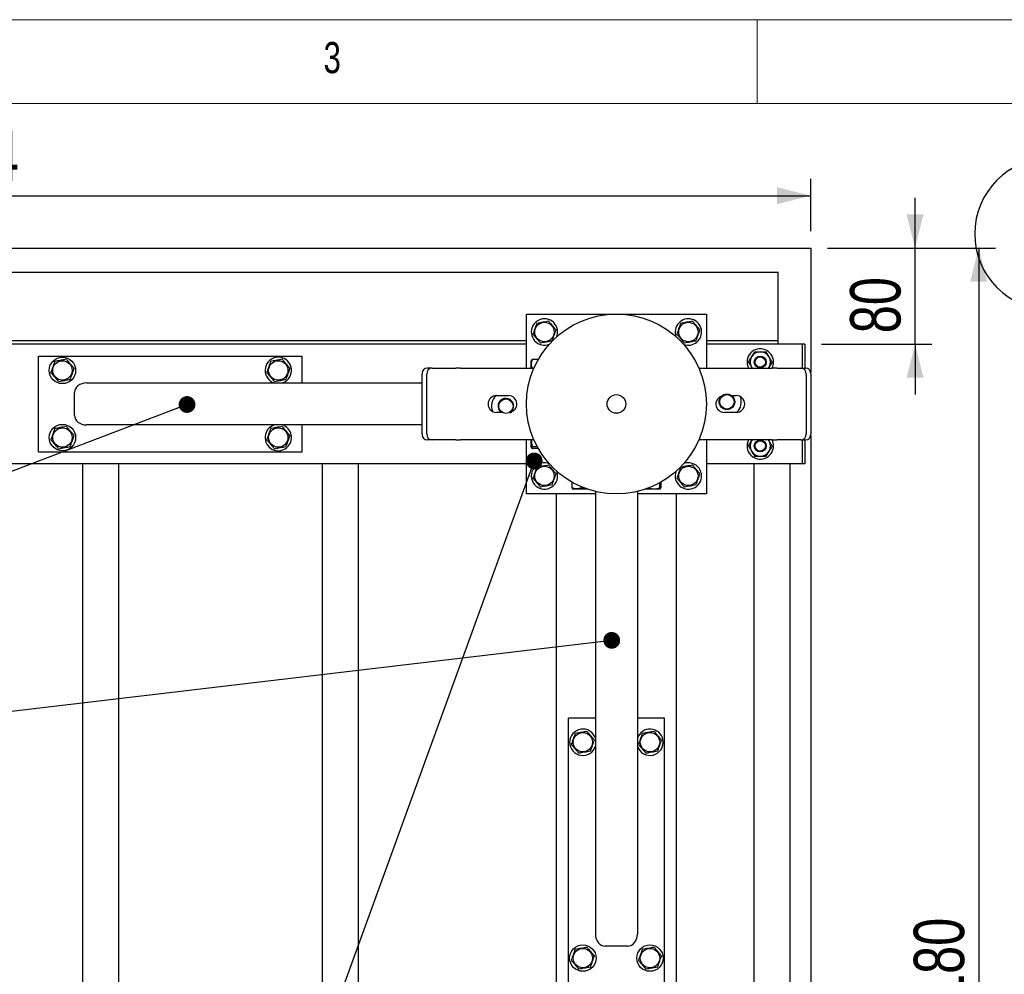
# Model space of a CAD drawing. Header units: millimetres. Extents: x 5 to 415, y 5 to 292.
# Tile 9 of 36: x 116 to 175, y 235 to 292. Entities that reach past the tile are written whole.
import ezdxf

# ---------------------------------------------------------------- set-up
doc = ezdxf.new("R2010")
doc.units = ezdxf.units.MM
doc.layers.add('COTES', color=1, linetype='Continuous')
doc.layers.add('NOTES', color=6, linetype='Continuous')
doc.layers.add('TRAIT-FORT', color=4, linetype='Continuous', lineweight=25)
doc.styles.add('SLDTEXTSTYLE0', font='TXT', dxfattribs={"width": 0.75})
doc.dimstyles.new('SLDDIMSTYLE0', dxfattribs={"dimtxt": 3, "dimasz": 2, "dimexe": 0, "dimexo": 0.0625, "dimgap": 0.75, "dimtad": 1, "dimdec": 0, "dimlfac": 14, "dimrnd": 1e-09, "dimzin": 12, "dimdsep": 46, "dimtxsty": 'SLDTEXTSTYLE0', "dimsah": 1, "dimcen": 0.09, "dimadec": 0, "dimazin": 3, "dimtfac": 1, "dimtdec": 0, "dimtofl": 0, "dimtmove": 0, "dimatfit": 3, "dimfxl": 1, "dimfrac": 2, "dimtolj": 1, "dimtzin": 12, "dimarcsym": 0})
doc.dimstyles.new('SLDDIMSTYLE1', dxfattribs={"dimtxt": 3, "dimasz": 2, "dimexe": 0, "dimexo": 0.0625, "dimgap": 0.75, "dimtad": 1, "dimdec": 0, "dimlfac": 14, "dimrnd": 1e-09, "dimzin": 12, "dimdsep": 46, "dimtxsty": 'SLDTEXTSTYLE0', "dimsah": 1, "dimcen": 0.09, "dimadec": 0, "dimazin": 3, "dimtfac": 1, "dimtdec": 0, "dimtmove": 0, "dimatfit": 0, "dimfxl": 1, "dimfrac": 2, "dimtolj": 1, "dimtzin": 12, "dimarcsym": 0})
doc.dimstyles.new('SLDDIMSTYLE2', dxfattribs={"dimtxt": 0.18, "dimasz": 1, "dimexe": 0, "dimexo": 0.0625, "dimgap": 0, "dimtad": 0, "dimtih": 1, "dimtoh": 1, "dimdec": 0, "dimrnd": 1e-09, "dimzin": 0, "dimdsep": 46, "dimtxsty": 'Standard', "dimblk1": 'DOT', "dimblk2": 'DOT', "dimsah": 1, "dimcen": 0.09, "dimadec": 0, "dimazin": 0, "dimtfac": 1, "dimtdec": 0, "dimtofl": 0, "dimtmove": 0, "dimatfit": 3, "dimldrblk": 'DOT', "dimfxl": 1, "dimfrac": 2, "dimtolj": 1, "dimtzin": 0, "dimarcsym": 0})

# ---------------------------------------------------------------- blocks, each defined once
blk = doc.blocks.new('SW_NOTE_8')
at = {"layer": 'NOTES', "color": 0}
for p, q in [((-36.478, 9.057), (0, 9.057)), ((0, 0), (-36.478, 0))]:
    blk.add_line(p, q, dxfattribs=at)
for centre, start, end in [((-36.478, 4.528), 90, 270), ((0, 4.528), 270, 90)]:
    blk.add_arc(centre, 4.528, start, end, dxfattribs=at)
at = {"layer": 'NOTES', "color": 0, "char_height": 3.5, "attachment_point": 2, "style": 'SLDTEXTSTYLE0'}
for s, insert in [('TOLE ACIER', (-18.36, 9.056)), ('FAU-GCVP01-04', (-18.325, 4.53))]:
    blk.add_mtext(s, dxfattribs=dict(at, insert=insert))
blk = doc.blocks.new('_D_7')
at = {"layer": 'COTES', "color": 1, "transparency": 16777216}
for p, q in [((64.327, 279.4), (64.327, 282.518)), ((163.185, 279.4), (163.185, 282.518)), ((64.327, 281.518), (163.185, 281.518))]:
    blk.add_line(p, q, dxfattribs=at)
for points in [[(64.327, 281.518), (66.327, 281.018), (66.327, 282.018)], [(163.185, 281.518), (161.185, 282.018), (161.185, 281.018)]]:
    blk.add_solid(points, dxfattribs=at)
at = {"layer": 'COTES', "color": 1, "transparency": 16777216, "insert": (109.323, 285.385), "char_height": 3, "attachment_point": 1, "style": 'SLDTEXTSTYLE0'}
blk.add_mtext('1384', dxfattribs=at)
blk = doc.blocks.new('_D_8')
at = {"layer": 'COTES', "color": 1, "transparency": 16777216}
for p, q in [((164.185, 278.4), (174.193, 278.4)), ((173.193, 278.4), (173.193, 194.114)), ((164.185, 194.114), (174.193, 194.114))]:
    blk.add_line(p, q, dxfattribs=at)
for points in [[(173.193, 278.4), (172.693, 276.4), (173.693, 276.4)], [(173.193, 194.114), (173.693, 196.114), (172.693, 196.114)]]:
    blk.add_solid(points, dxfattribs=at)
at = {"layer": 'COTES', "color": 1, "transparency": 16777216, "insert": (169.326, 231.824), "char_height": 3, "attachment_point": 1, "rotation": 90, "style": 'SLDTEXTSTYLE0'}
blk.add_mtext('1180', dxfattribs=at)
blk = doc.blocks.new('_D_9')
at = {"layer": 'COTES', "color": 1, "transparency": 16777216}
for p, q in [((169.402, 278.4), (169.402, 281.4)), ((164.185, 278.4), (170.402, 278.4)), ((169.402, 272.686), (169.402, 278.4)), ((163.827, 272.686), (170.402, 272.686)), ((169.402, 272.686), (169.402, 269.686))]:
    blk.add_line(p, q, dxfattribs=at)
for points in [[(169.402, 278.4), (169.902, 280.4), (168.902, 280.4)], [(169.402, 272.686), (168.902, 270.686), (169.902, 270.686)]]:
    blk.add_solid(points, dxfattribs=at)
at = {"layer": 'COTES', "color": 1, "transparency": 16777216, "insert": (165.535, 273.326), "char_height": 3, "attachment_point": 1, "rotation": 90, "style": 'SLDTEXTSTYLE0'}
blk.add_mtext('80', dxfattribs=at)
blk = doc.blocks.new('_Dot')
at = {"color": 0, "linetype": 'ByBlock', "lineweight": -2}
blk.add_line((-0.5, 0), (-1, 0), dxfattribs=at)
at = {"color": 0, "linetype": 'ByBlock', "const_width": 0.5}
blk.add_lwpolyline([(-0.25, 0, 1), (0.25, 0, 1)], format="xyb", close=True, dxfattribs=at)

msp = doc.modelspace()

# ---------------------------------------------------------------- linework, layer by layer
at = {"color": 7, "linetype": 'Continuous', "lineweight": 18}
for p, q in [((415, 292), (5, 292)), ((160, 287), (160, 292)), ((410, 287), (10, 287))]:
    msp.add_line(p, q, dxfattribs=at)
at = {"layer": 'TRAIT-FORT', "color": 4, "linetype": 'Continuous', "lineweight": 25}
for p, q in [((64.327, 278.4), (163.185, 278.4)), ((163.185, 278.4), (163.185, 270.985)), ((66.256, 276.971), (161.256, 276.971)), ((161.256, 273.114), (161.256, 276.971)), ((146.256, 271.257), (146.256, 274.471)), ((146.256, 274.471), (156.97, 274.471)), ((156.97, 274.471), (156.97, 271.257)), ((81.256, 272.9), (146.256, 272.9)), ((156.97, 272.9), (161.256, 272.9)), ((161.256, 272.9), (161.256, 273.114)), ((161.256, 272.686), (161.256, 272.9)), ((146.256, 272.686), (81.256, 272.686)), ((162.685, 272.686), (156.97, 272.686)), ((162.685, 272.686), (162.685, 272.114)), ((162.827, 272.686), (162.685, 272.686)), ((162.827, 272.686), (162.827, 272.114)), ((117.185, 271.971), (132.899, 271.971)), ((117.185, 266.257), (117.185, 271.971)), ((132.899, 270.364), (132.899, 271.971)), ((146.562, 271.726), (146.542, 271.691)), ((146.542, 271.257), (146.542, 271.691)), ((146.955, 271.76), (146.613, 271.76)), ((162.685, 272.114), (162.685, 271.257)), ((162.827, 272.114), (162.827, 271.257)), ((140.628, 271.257), (140.342, 271.257)), ((140.628, 271.257), (142.042, 271.257)), ((142.327, 271.257), (142.042, 271.257)), ((142.327, 271.257), (146.613, 271.257)), ((146.613, 271.257), (146.701, 271.252)), ((156.525, 271.252), (156.613, 271.257)), ((156.613, 271.257), (160.899, 271.257)), ((159.659, 271.311), (159.694, 271.257)), ((159.659, 271.311), (159.69, 271.257)), ((160.675, 271.257), (160.71, 271.311)), ((160.71, 271.311), (160.679, 271.257)), ((161.185, 271.257), (160.899, 271.257)), ((161.185, 271.257), (162.598, 271.257)), ((162.598, 271.257), (162.884, 271.257)), ((140.033, 267.328), (140.033, 270.9)), ((140.318, 267.328), (140.318, 270.9)), ((162.908, 270.9), (162.908, 267.328)), ((163.193, 270.9), (163.193, 267.328)), ((140.033, 270.364), (120.037, 270.364)), ((119.327, 268.436), (119.327, 269.793)), ((144.47, 269.614), (145.185, 269.614)), ((158.412, 269.614), (158.756, 269.614)), ((144.814, 268.614), (144.47, 268.614)), ((158.756, 268.614), (158.042, 268.614)), ((140.033, 267.864), (120.037, 267.864)), ((132.899, 266.257), (132.899, 267.864)), ((140.628, 266.971), (140.342, 266.971)), ((142.042, 266.971), (140.628, 266.971)), ((142.042, 266.971), (142.327, 266.971)), ((146.613, 266.971), (142.327, 266.971)), ((146.256, 263.757), (146.256, 266.971)), ((146.542, 266.537), (146.542, 266.971)), ((146.701, 266.977), (146.613, 266.971)), ((156.613, 266.971), (156.525, 266.977)), ((160.899, 266.971), (156.613, 266.971)), ((156.97, 266.971), (156.97, 263.757)), ((159.694, 266.971), (159.659, 266.918)), ((159.659, 266.918), (159.69, 266.971)), ((160.71, 266.918), (160.675, 266.971)), ((160.71, 266.918), (160.679, 266.971)), ((160.899, 266.971), (161.185, 266.971)), ((162.598, 266.971), (161.185, 266.971)), ((162.598, 266.971), (162.884, 266.971)), ((162.685, 266.971), (162.685, 266.114)), ((162.827, 266.971), (162.827, 266.114)), ((163.185, 267.243), (163.185, 202.413)), ((146.542, 266.537), (146.562, 266.502)), ((146.907, 266.555), (146.613, 266.555)), ((146.955, 266.468), (146.613, 266.468)), ((117.185, 266.257), (132.899, 266.257)), ((162.685, 266.114), (162.685, 265.543)), ((162.827, 266.114), (162.827, 265.543)), ((146.256, 265.543), (81.256, 265.543)), ((119.827, 204.114), (119.827, 265.543)), ((121.97, 204.114), (121.97, 265.543)), ((134.113, 204.114), (134.113, 265.543)), ((136.256, 204.114), (136.256, 265.543)), ((162.685, 265.543), (156.97, 265.543)), ((159.827, 204.114), (159.827, 265.543)), ((161.97, 204.114), (161.97, 265.543)), ((162.827, 265.543), (162.685, 265.543)), ((148.967, 264.456), (148.967, 264.114)), ((149.001, 264.063), (149.036, 264.043)), ((149.887, 264.043), (149.036, 264.043)), ((149.527, 264.18), (149.527, 264.114)), ((154.19, 264.043), (153.339, 264.043)), ((154.172, 264.408), (154.172, 264.114)), ((154.19, 264.043), (154.225, 264.063)), ((154.259, 264.456), (154.259, 264.114)), ((150.363, 263.757), (146.256, 263.757)), ((148.042, 205.9), (148.042, 263.757)), ((150.363, 263.905), (150.363, 237.538)), ((152.863, 263.905), (152.863, 237.538)), ((156.97, 263.757), (152.863, 263.757)), ((155.185, 205.9), (155.185, 263.757)), ((150.363, 250.4), (148.756, 250.4)), ((148.756, 234.686), (148.756, 250.4)), ((154.47, 250.4), (152.863, 250.4)), ((154.47, 234.686), (154.47, 250.4)), ((152.292, 236.828), (150.935, 236.828))]:
    msp.add_line(p, q, dxfattribs=at)
at = {"layer": 'TRAIT-FORT', "color": 4, "linetype": 'Continuous', "lineweight": 25, "flags": 128}
msp.add_lwpolyline([(148.1, 264.973), (148.061, 265.109), (148.045, 265.149)], dxfattribs=at)
at = {"layer": 'TRAIT-FORT', "color": 4, "linetype": 'Continuous', "lineweight": 25}
for centre, radius in [((151.613, 269.114), 5.357), ((147.327, 273.4), 0.577), ((155.899, 273.4), 0.577), ((118.613, 271.114), 0.786), ((118.613, 271.114), 0.577), ((131.47, 271.114), 0.577), ((160.185, 271.614), 0.357), ((160.185, 271.614), 0.307), ((145.029, 268.985), 0.429), ((151.613, 269.114), 0.556), ((158.198, 269.243), 0.464), ((158.198, 269.243), 0.429), ((118.613, 267.114), 0.786), ((118.613, 267.114), 0.577), ((131.47, 267.114), 0.577), ((160.185, 266.614), 0.357), ((160.185, 266.614), 0.307), ((147.327, 264.828), 0.577), ((155.899, 264.828), 0.577), ((149.613, 248.971), 0.577), ((153.613, 248.971), 0.577), ((149.613, 236.114), 0.786), ((149.613, 236.114), 0.577), ((153.613, 236.114), 0.786), ((153.613, 236.114), 0.577)]:
    msp.add_circle(centre, radius, dxfattribs=at)
for centre, radius, start, end in [((147.327, 273.4), 0.786, 10.63495, 291.68797), ((155.899, 273.4), 0.786, 10.63495, 200.30183), ((147.327, 273.4), 0.786, 338.67631, 10.63495), ((155.899, 273.4), 0.786, 249.69817, 10.63495), ((160.185, 271.614), 0.786, 0, 207.03569), ((160.185, 271.614), 0.607, 90, 150), ((160.185, 271.614), 0.607, 30, 90), ((131.47, 271.114), 0.786, 310.96969, 252.65856), ((160.185, 271.614), 0.607, 150, 210), ((160.185, 271.614), 0.607, 330, 30), ((160.185, 271.614), 0.786, 332.96431, 0), ((140.368, 270.922), 0.336, 94.40195, 183.81126), ((140.654, 270.922), 0.336, 94.40195, 183.81126), ((162.573, 270.922), 0.336, 356.18874, 85.59805), ((162.858, 270.922), 0.336, 356.18874, 85.59805), ((131.47, 271.114), 0.786, 287.34144, 310.96969), ((144.47, 269.114), 0.5, 90, 270), ((145.029, 268.985), 0.857, 132.50831, 201.50623), ((145.029, 268.985), 0.464, 40.32791, 233.07325), ((145.185, 269.114), 0.5, 277.78333, 90), ((145.029, 268.985), 0.464, 302.00213, 40.32791), ((158.042, 269.114), 0.5, 99.84249, 270), ((158.756, 269.114), 0.5, 270, 90), ((158.198, 269.243), 0.857, 313.83944, 20.17566), ((131.47, 267.114), 0.786, 107.34144, 310.96969), ((131.47, 267.114), 0.786, 310.96969, 72.65856), ((140.368, 267.306), 0.336, 176.18874, 265.59805), ((140.654, 267.306), 0.336, 176.18874, 265.59805), ((160.185, 266.614), 0.786, 152.96431, 0), ((160.185, 266.614), 0.607, 150, 210), ((160.185, 266.614), 0.607, 330, 30), ((160.185, 266.614), 0.786, 0, 27.03569), ((162.573, 267.306), 0.336, 274.40195, 3.81126), ((162.858, 267.306), 0.336, 274.40195, 3.81126), ((160.185, 266.614), 0.607, 210, 270), ((160.185, 266.614), 0.607, 270, 330), ((147.327, 264.828), 0.786, 66.42414, 10.63495), ((155.899, 264.828), 0.786, 10.63495, 110.30169), ((155.899, 264.828), 0.786, 159.69831, 10.63495), ((149.613, 248.971), 0.786, 17.34144, 342.65856), ((153.613, 248.971), 0.786, 10.63495, 162.65856), ((153.613, 248.971), 0.786, 197.34144, 10.63495)]:
    msp.add_arc(centre, radius, start, end, dxfattribs=at)
for centre, major_axis, start_param, end_param in [((120.037, 269.793), (-0.709, 0), 4.712389, 6.283185), ((120.037, 268.436), (-0.709, 0), 0, 1.570796), ((150.935, 237.538), (0, -0.709), 4.712389, 6.283185), ((152.292, 237.538), (0, -0.709), 0, 1.570796)]:
    msp.add_ellipse(centre, major_axis=major_axis, ratio=0.805438, start_param=start_param, end_param=end_param, dxfattribs=at)
for points, knots in [([(146.874, 273.935), (146.854, 273.878), (146.812, 273.762), (146.751, 273.59), (146.692, 273.426), (146.656, 273.326), (146.637, 273.275)], [0, 0, 0, 0, 0.264605, 0.534948, 0.765343, 1, 1, 1, 1]), ([(146.874, 273.935), (146.934, 273.946), (147.055, 273.968), (147.235, 274), (147.406, 274.031), (147.511, 274.05), (147.564, 274.06)], [0, 0, 0, 0, 0.264605, 0.534948, 0.765343, 1, 1, 1, 1]), ([(147.564, 274.06), (147.578, 274.043), (147.607, 274.009), (147.65, 273.958), (147.694, 273.907), (147.743, 273.849), (147.796, 273.786), (147.855, 273.717), (147.913, 273.648), (147.968, 273.583), (148.002, 273.543), (148.017, 273.525)], [0, 0, 0, 0, 0.095886, 0.19195, 0.28871, 0.385788, 0.511366, 0.637845, 0.766889, 0.896653, 1, 1, 1, 1]), ([(155.446, 273.935), (155.425, 273.878), (155.384, 273.762), (155.322, 273.59), (155.263, 273.426), (155.227, 273.326), (155.209, 273.275)], [0, 0, 0, 0, 0.264605, 0.534948, 0.765343, 1, 1, 1, 1]), ([(155.446, 273.935), (155.506, 273.946), (155.627, 273.968), (155.806, 274), (155.978, 274.031), (156.083, 274.05), (156.136, 274.06)], [0, 0, 0, 0, 0.264605, 0.534948, 0.765343, 1, 1, 1, 1]), ([(156.136, 274.06), (156.15, 274.043), (156.178, 274.009), (156.221, 273.958), (156.265, 273.907), (156.314, 273.849), (156.368, 273.786), (156.426, 273.717), (156.485, 273.648), (156.539, 273.583), (156.573, 273.543), (156.589, 273.525)], [0, 0, 0, 0, 0.095886, 0.19195, 0.28871, 0.385788, 0.511366, 0.637845, 0.766889, 0.896653, 1, 1, 1, 1]), ([(147.78, 272.865), (147.801, 272.922), (147.842, 273.038), (147.904, 273.209), (147.963, 273.373), (147.999, 273.474), (148.017, 273.525)], [0, 0, 0, 0, 0.264605, 0.534948, 0.765343, 1, 1, 1, 1]), ([(156.352, 272.865), (156.372, 272.922), (156.414, 273.038), (156.475, 273.209), (156.534, 273.373), (156.57, 273.474), (156.589, 273.525)], [0, 0, 0, 0, 0.264605, 0.534948, 0.765343, 1, 1, 1, 1]), ([(146.637, 273.275), (146.652, 273.258), (146.68, 273.225), (146.723, 273.174), (146.767, 273.122), (146.816, 273.064), (146.869, 273.001), (146.928, 272.932), (146.986, 272.863), (147.033, 272.808), (147.068, 272.767), (147.083, 272.749), (147.09, 272.74)], [0, 0, 0, 0, 0.095885, 0.191949, 0.288709, 0.385785, 0.511363, 0.637841, 0.766884, 0.896648, 0.948311, 1, 1, 1, 1]), ([(147.78, 272.865), (147.72, 272.854), (147.599, 272.832), (147.42, 272.8), (147.249, 272.769), (147.144, 272.75), (147.09, 272.74)], [0, 0, 0, 0, 0.264605, 0.534948, 0.765343, 1, 1, 1, 1]), ([(155.209, 273.275), (155.223, 273.258), (155.251, 273.225), (155.295, 273.174), (155.339, 273.122), (155.387, 273.064), (155.441, 273.001), (155.499, 272.932), (155.558, 272.863), (155.604, 272.808), (155.639, 272.767), (155.654, 272.749), (155.662, 272.74)], [0, 0, 0, 0, 0.095885, 0.191949, 0.288709, 0.385785, 0.511363, 0.637841, 0.766884, 0.896648, 0.948311, 1, 1, 1, 1]), ([(156.352, 272.865), (156.292, 272.854), (156.171, 272.832), (155.992, 272.8), (155.82, 272.769), (155.715, 272.75), (155.662, 272.74)], [0, 0, 0, 0, 0.264605, 0.534948, 0.765343, 1, 1, 1, 1]), ([(159.659, 271.918), (159.69, 271.971), (159.751, 272.077), (159.806, 272.173), (159.834, 272.221)], [0, 0, 0, 0, 0.503999, 1, 1, 1, 1]), ([(159.834, 272.221), (159.861, 272.221), (159.927, 272.221), (160.038, 272.221), (160.13, 272.221), (160.179, 272.221), (160.185, 272.221)], [0, 0, 0, 0, 0.245569, 0.595239, 0.955441, 1, 1, 1, 1]), ([(160.185, 272.221), (160.261, 272.221), (160.384, 272.221), (160.494, 272.221), (160.535, 272.221)], [0, 0, 0, 0, 0.629373, 1, 1, 1, 1]), ([(160.71, 271.918), (160.679, 271.971), (160.618, 272.077), (160.563, 272.173), (160.535, 272.221)], [0, 0, 0, 0, 0.503999, 1, 1, 1, 1]), ([(118.157, 271.647), (118.15, 271.626), (118.135, 271.584), (118.113, 271.521), (118.09, 271.457), (118.065, 271.386), (118.038, 271.308), (118.008, 271.223), (117.978, 271.137), (117.954, 271.069), (117.936, 271.019), (117.928, 270.996), (117.924, 270.985)], [0, 0, 0, 0, 0.095885, 0.191949, 0.288709, 0.385785, 0.511363, 0.637841, 0.766884, 0.896648, 0.948311, 1, 1, 1, 1]), ([(118.846, 271.775), (118.786, 271.764), (118.665, 271.742), (118.486, 271.708), (118.315, 271.676), (118.21, 271.656), (118.157, 271.647)], [0, 0, 0, 0, 0.2646049, 0.5349477, 0.7653431, 1, 1, 1, 1]), ([(118.846, 271.775), (118.886, 271.729), (118.966, 271.636), (119.084, 271.497), (119.198, 271.365), (119.267, 271.284), (119.302, 271.243)], [0, 0, 0, 0, 0.264605, 0.534948, 0.765343, 1, 1, 1, 1]), ([(131.014, 271.647), (131.007, 271.626), (130.992, 271.584), (130.97, 271.521), (130.947, 271.457), (130.922, 271.386), (130.895, 271.308), (130.865, 271.223), (130.835, 271.137), (130.811, 271.069), (130.793, 271.019), (130.785, 270.996), (130.781, 270.985)], [0, 0, 0, 0, 0.095885, 0.191949, 0.288709, 0.385785, 0.511363, 0.637841, 0.766884, 0.896648, 0.948311, 1, 1, 1, 1]), ([(131.703, 271.775), (131.643, 271.764), (131.523, 271.742), (131.343, 271.708), (131.172, 271.676), (131.067, 271.656), (131.014, 271.647)], [0, 0, 0, 0, 0.2646049, 0.5349477, 0.7653431, 1, 1, 1, 1]), ([(131.703, 271.775), (131.743, 271.729), (131.823, 271.636), (131.941, 271.497), (132.055, 271.365), (132.124, 271.284), (132.159, 271.243)], [0, 0, 0, 0, 0.264605, 0.534948, 0.765343, 1, 1, 1, 1]), ([(146.599, 271.251), (146.589, 271.283), (146.564, 271.364), (146.555, 271.493), (146.571, 271.632), (146.599, 271.717), (146.613, 271.76)], [0, 0, 0, 0, 0.191656, 0.488816, 0.742066, 1, 1, 1, 1]), ([(146.613, 271.76), (146.607, 271.757), (146.595, 271.752), (146.58, 271.744), (146.569, 271.735), (146.563, 271.729), (146.562, 271.726), (146.562, 271.726)], [0, 0, 0, 0, 0.242827, 0.486104, 0.731145, 0.976989, 1, 1, 1, 1]), ([(159.483, 271.614), (159.507, 271.656), (159.556, 271.74), (159.617, 271.845), (159.651, 271.905), (159.659, 271.918)], [0, 0, 0, 0, 0.432385, 0.879553, 1, 1, 1, 1]), ([(159.483, 271.614), (159.507, 271.573), (159.556, 271.488), (159.617, 271.383), (159.651, 271.323), (159.659, 271.311)], [0, 0, 0, 0, 0.4323846, 0.8795531, 1, 1, 1, 1]), ([(160.886, 271.614), (160.874, 271.635), (160.85, 271.676), (160.812, 271.741), (160.773, 271.809), (160.739, 271.868), (160.718, 271.905), (160.71, 271.918)], [0, 0, 0, 0, 0.215517, 0.432226, 0.654457, 0.879687, 1, 1, 1, 1]), ([(160.886, 271.614), (160.862, 271.573), (160.813, 271.488), (160.752, 271.383), (160.718, 271.323), (160.71, 271.311)], [0, 0, 0, 0, 0.432385, 0.879553, 1, 1, 1, 1]), ([(118.38, 270.453), (118.34, 270.499), (118.26, 270.593), (118.142, 270.731), (118.029, 270.863), (117.959, 270.944), (117.924, 270.985)], [0, 0, 0, 0, 0.264605, 0.534948, 0.765343, 1, 1, 1, 1]), ([(119.302, 271.243), (119.295, 271.222), (119.28, 271.181), (119.258, 271.118), (119.236, 271.054), (119.21, 270.983), (119.183, 270.905), (119.153, 270.819), (119.123, 270.734), (119.095, 270.654), (119.077, 270.604), (119.069, 270.582)], [0, 0, 0, 0, 0.095886, 0.19195, 0.28871, 0.385788, 0.511366, 0.637845, 0.766889, 0.896653, 1, 1, 1, 1]), ([(131.237, 270.453), (131.198, 270.499), (131.118, 270.593), (130.999, 270.731), (130.886, 270.863), (130.816, 270.944), (130.781, 270.985)], [0, 0, 0, 0, 0.264605, 0.534948, 0.765343, 1, 1, 1, 1]), ([(132.159, 271.243), (132.152, 271.222), (132.137, 271.181), (132.115, 271.118), (132.093, 271.054), (132.068, 270.983), (132.04, 270.905), (132.01, 270.819), (131.98, 270.734), (131.952, 270.654), (131.934, 270.604), (131.926, 270.582)], [0, 0, 0, 0, 0.095886, 0.19195, 0.28871, 0.385788, 0.511366, 0.637845, 0.766889, 0.896653, 1, 1, 1, 1]), ([(118.38, 270.453), (118.44, 270.464), (118.561, 270.487), (118.74, 270.52), (118.911, 270.552), (119.016, 270.572), (119.069, 270.582)], [0, 0, 0, 0, 0.264605, 0.534948, 0.765343, 1, 1, 1, 1]), ([(131.237, 270.453), (131.297, 270.464), (131.418, 270.487), (131.597, 270.52), (131.768, 270.552), (131.873, 270.572), (131.926, 270.582)], [0, 0, 0, 0, 0.264605, 0.534948, 0.765343, 1, 1, 1, 1]), ([(118.157, 267.647), (118.15, 267.626), (118.135, 267.584), (118.113, 267.521), (118.09, 267.457), (118.065, 267.386), (118.038, 267.308), (118.008, 267.223), (117.978, 267.137), (117.954, 267.069), (117.936, 267.019), (117.928, 266.996), (117.924, 266.985)], [0, 0, 0, 0, 0.095885, 0.191949, 0.288709, 0.385785, 0.511363, 0.637841, 0.766884, 0.896648, 0.948311, 1, 1, 1, 1]), ([(118.846, 267.775), (118.786, 267.764), (118.665, 267.742), (118.486, 267.708), (118.315, 267.676), (118.21, 267.656), (118.157, 267.647)], [0, 0, 0, 0, 0.2646049, 0.5349477, 0.7653431, 1, 1, 1, 1]), ([(118.846, 267.775), (118.886, 267.729), (118.966, 267.636), (119.084, 267.497), (119.198, 267.365), (119.267, 267.284), (119.302, 267.243)], [0, 0, 0, 0, 0.264605, 0.534948, 0.765343, 1, 1, 1, 1]), ([(131.014, 267.647), (131.007, 267.626), (130.992, 267.584), (130.97, 267.521), (130.947, 267.457), (130.922, 267.386), (130.895, 267.308), (130.865, 267.223), (130.835, 267.137), (130.811, 267.069), (130.793, 267.019), (130.785, 266.996), (130.781, 266.985)], [0, 0, 0, 0, 0.095885, 0.191949, 0.288709, 0.385785, 0.511363, 0.637841, 0.766884, 0.896648, 0.948311, 1, 1, 1, 1]), ([(131.703, 267.775), (131.643, 267.764), (131.523, 267.742), (131.343, 267.708), (131.172, 267.676), (131.067, 267.656), (131.014, 267.647)], [0, 0, 0, 0, 0.2646049, 0.5349477, 0.7653431, 1, 1, 1, 1]), ([(131.703, 267.775), (131.743, 267.729), (131.823, 267.636), (131.941, 267.497), (132.055, 267.365), (132.124, 267.284), (132.159, 267.243)], [0, 0, 0, 0, 0.264605, 0.534948, 0.765343, 1, 1, 1, 1]), ([(118.38, 266.453), (118.34, 266.499), (118.26, 266.593), (118.142, 266.731), (118.029, 266.863), (117.959, 266.944), (117.924, 266.985)], [0, 0, 0, 0, 0.264605, 0.534948, 0.765343, 1, 1, 1, 1]), ([(119.302, 267.243), (119.295, 267.222), (119.28, 267.181), (119.258, 267.118), (119.236, 267.054), (119.21, 266.983), (119.183, 266.905), (119.153, 266.819), (119.123, 266.734), (119.095, 266.654), (119.077, 266.604), (119.069, 266.582)], [0, 0, 0, 0, 0.095886, 0.19195, 0.28871, 0.385788, 0.511366, 0.637845, 0.766889, 0.896653, 1, 1, 1, 1]), ([(131.237, 266.453), (131.198, 266.499), (131.118, 266.593), (130.999, 266.731), (130.886, 266.863), (130.816, 266.944), (130.781, 266.985)], [0, 0, 0, 0, 0.264605, 0.534948, 0.765343, 1, 1, 1, 1]), ([(132.159, 267.243), (132.152, 267.222), (132.137, 267.181), (132.115, 267.118), (132.093, 267.054), (132.068, 266.983), (132.04, 266.905), (132.01, 266.819), (131.98, 266.734), (131.952, 266.654), (131.934, 266.604), (131.926, 266.582)], [0, 0, 0, 0, 0.095886, 0.19195, 0.28871, 0.385788, 0.511366, 0.637845, 0.766889, 0.896653, 1, 1, 1, 1]), ([(146.568, 266.971), (146.564, 266.933), (146.554, 266.844), (146.572, 266.703), (146.6, 266.605), (146.613, 266.555)], [0, 0, 0, 0, 0.276914, 0.635144, 1, 1, 1, 1]), ([(159.483, 266.614), (159.507, 266.656), (159.556, 266.74), (159.617, 266.845), (159.651, 266.905), (159.659, 266.918)], [0, 0, 0, 0, 0.432385, 0.879553, 1, 1, 1, 1]), ([(160.886, 266.614), (160.874, 266.635), (160.85, 266.676), (160.812, 266.741), (160.773, 266.809), (160.739, 266.868), (160.718, 266.905), (160.71, 266.918)], [0, 0, 0, 0, 0.215517, 0.432226, 0.654457, 0.879687, 1, 1, 1, 1]), ([(118.38, 266.453), (118.44, 266.464), (118.561, 266.487), (118.74, 266.52), (118.911, 266.552), (119.016, 266.572), (119.069, 266.582)], [0, 0, 0, 0, 0.264605, 0.534948, 0.765343, 1, 1, 1, 1]), ([(131.237, 266.453), (131.297, 266.464), (131.418, 266.487), (131.597, 266.52), (131.768, 266.552), (131.873, 266.572), (131.926, 266.582)], [0, 0, 0, 0, 0.264605, 0.534948, 0.765343, 1, 1, 1, 1]), ([(146.613, 266.555), (146.607, 266.552), (146.595, 266.547), (146.58, 266.539), (146.569, 266.53), (146.561, 266.521), (146.558, 266.511), (146.563, 266.499), (146.575, 266.488), (146.592, 266.478), (146.607, 266.471), (146.613, 266.468)], [0, 0, 0, 0, 0.095886, 0.19195, 0.28871, 0.385788, 0.511366, 0.637845, 0.766889, 0.896653, 1, 1, 1, 1]), ([(159.483, 266.614), (159.507, 266.573), (159.556, 266.488), (159.617, 266.383), (159.651, 266.323), (159.659, 266.311)], [0, 0, 0, 0, 0.4323846, 0.8795531, 1, 1, 1, 1]), ([(159.659, 266.311), (159.69, 266.257), (159.751, 266.151), (159.806, 266.055), (159.834, 266.007)], [0, 0, 0, 0, 0.5039994, 1, 1, 1, 1]), ([(160.71, 266.311), (160.695, 266.284), (160.664, 266.231), (160.619, 266.153), (160.576, 266.078), (160.549, 266.031), (160.535, 266.007)], [0, 0, 0, 0, 0.249576, 0.50436, 0.751045, 1, 1, 1, 1]), ([(160.886, 266.614), (160.862, 266.573), (160.813, 266.488), (160.752, 266.383), (160.718, 266.323), (160.71, 266.311)], [0, 0, 0, 0, 0.432385, 0.879553, 1, 1, 1, 1]), ([(159.834, 266.007), (159.861, 266.007), (159.927, 266.007), (160.038, 266.007), (160.13, 266.007), (160.179, 266.007), (160.185, 266.007)], [0, 0, 0, 0, 0.245569, 0.595239, 0.955441, 1, 1, 1, 1]), ([(160.185, 266.007), (160.261, 266.007), (160.384, 266.007), (160.494, 266.007), (160.535, 266.007)], [0, 0, 0, 0, 0.629373, 1, 1, 1, 1]), ([(146.874, 265.364), (146.854, 265.306), (146.812, 265.19), (146.751, 265.019), (146.692, 264.855), (146.656, 264.754), (146.637, 264.704)], [0, 0, 0, 0, 0.264605, 0.534948, 0.765343, 1, 1, 1, 1]), ([(146.874, 265.364), (146.934, 265.374), (147.055, 265.396), (147.235, 265.429), (147.406, 265.46), (147.511, 265.479), (147.564, 265.488)], [0, 0, 0, 0, 0.264605, 0.534948, 0.765343, 1, 1, 1, 1]), ([(147.564, 265.488), (147.578, 265.472), (147.607, 265.438), (147.65, 265.387), (147.694, 265.335), (147.743, 265.278), (147.796, 265.214), (147.855, 265.145), (147.913, 265.076), (147.968, 265.012), (148.002, 264.971), (148.017, 264.953)], [0, 0, 0, 0, 0.095886, 0.19195, 0.28871, 0.385788, 0.511366, 0.637845, 0.766889, 0.896653, 1, 1, 1, 1]), ([(155.446, 265.364), (155.425, 265.306), (155.384, 265.19), (155.322, 265.019), (155.263, 264.855), (155.227, 264.754), (155.209, 264.704)], [0, 0, 0, 0, 0.264605, 0.534948, 0.765343, 1, 1, 1, 1]), ([(155.446, 265.364), (155.506, 265.374), (155.627, 265.396), (155.806, 265.429), (155.978, 265.46), (156.083, 265.479), (156.136, 265.488)], [0, 0, 0, 0, 0.264605, 0.534948, 0.765343, 1, 1, 1, 1]), ([(156.136, 265.488), (156.15, 265.472), (156.178, 265.438), (156.221, 265.387), (156.265, 265.335), (156.314, 265.278), (156.368, 265.214), (156.426, 265.145), (156.485, 265.076), (156.539, 265.012), (156.573, 264.971), (156.589, 264.953)], [0, 0, 0, 0, 0.095886, 0.19195, 0.28871, 0.385788, 0.511366, 0.637845, 0.766889, 0.896653, 1, 1, 1, 1]), ([(146.637, 264.704), (146.652, 264.687), (146.68, 264.653), (146.723, 264.602), (146.767, 264.551), (146.816, 264.493), (146.869, 264.43), (146.928, 264.361), (146.986, 264.292), (147.033, 264.237), (147.068, 264.196), (147.083, 264.178), (147.09, 264.169)], [0, 0, 0, 0, 0.095885, 0.191949, 0.288709, 0.385785, 0.511363, 0.637841, 0.766884, 0.896648, 0.948311, 1, 1, 1, 1]), ([(147.78, 264.293), (147.801, 264.351), (147.842, 264.466), (147.904, 264.638), (147.963, 264.802), (147.999, 264.902), (148.017, 264.953)], [0, 0, 0, 0, 0.264605, 0.534948, 0.765343, 1, 1, 1, 1]), ([(155.209, 264.704), (155.223, 264.687), (155.251, 264.653), (155.295, 264.602), (155.339, 264.551), (155.387, 264.493), (155.441, 264.43), (155.499, 264.361), (155.558, 264.292), (155.604, 264.237), (155.639, 264.196), (155.654, 264.178), (155.662, 264.169)], [0, 0, 0, 0, 0.095885, 0.191949, 0.288709, 0.385785, 0.511363, 0.637841, 0.766884, 0.896648, 0.948311, 1, 1, 1, 1]), ([(156.352, 264.293), (156.372, 264.351), (156.414, 264.466), (156.475, 264.638), (156.534, 264.802), (156.57, 264.902), (156.589, 264.953)], [0, 0, 0, 0, 0.264605, 0.534948, 0.765343, 1, 1, 1, 1]), ([(147.78, 264.293), (147.72, 264.283), (147.599, 264.261), (147.42, 264.228), (147.249, 264.197), (147.144, 264.178), (147.09, 264.169)], [0, 0, 0, 0, 0.264605, 0.534948, 0.765343, 1, 1, 1, 1]), ([(148.967, 264.114), (148.97, 264.108), (148.975, 264.096), (148.984, 264.081), (148.992, 264.07), (148.998, 264.064), (149.001, 264.063), (149.001, 264.063)], [0, 0, 0, 0, 0.242827, 0.486104, 0.731145, 0.976989, 1, 1, 1, 1]), ([(149.527, 264.114), (149.478, 264.099), (149.38, 264.067), (149.234, 264.056), (149.095, 264.073), (149.01, 264.1), (148.967, 264.114)], [0, 0, 0, 0, 0.264605, 0.534948, 0.765343, 1, 1, 1, 1]), ([(149.527, 264.114), (149.583, 264.098), (149.696, 264.066), (149.813, 264.062), (149.872, 264.061)], [0, 0, 0, 0, 0.495418, 1, 1, 1, 1]), ([(153.527, 264.114), (153.583, 264.099), (153.696, 264.067), (153.864, 264.056), (154.024, 264.073), (154.123, 264.1), (154.172, 264.114)], [0, 0, 0, 0, 0.264605, 0.534948, 0.765343, 1, 1, 1, 1]), ([(154.172, 264.114), (154.175, 264.108), (154.18, 264.096), (154.189, 264.082), (154.197, 264.07), (154.206, 264.062), (154.217, 264.059), (154.228, 264.064), (154.239, 264.076), (154.249, 264.093), (154.256, 264.108), (154.259, 264.114)], [0, 0, 0, 0, 0.095886, 0.19195, 0.28871, 0.385788, 0.511366, 0.637845, 0.766889, 0.896653, 1, 1, 1, 1]), ([(156.352, 264.293), (156.292, 264.283), (156.171, 264.261), (155.992, 264.228), (155.82, 264.197), (155.715, 264.178), (155.662, 264.169)], [0, 0, 0, 0, 0.264605, 0.534948, 0.765343, 1, 1, 1, 1]), ([(149.16, 249.506), (149.14, 249.449), (149.098, 249.333), (149.036, 249.162), (148.978, 248.998), (148.941, 248.897), (148.923, 248.847)], [0, 0, 0, 0, 0.264605, 0.534948, 0.765343, 1, 1, 1, 1]), ([(149.16, 249.506), (149.22, 249.517), (149.341, 249.539), (149.52, 249.572), (149.692, 249.603), (149.797, 249.622), (149.85, 249.631)], [0, 0, 0, 0, 0.264605, 0.534948, 0.765343, 1, 1, 1, 1]), ([(149.85, 249.631), (149.864, 249.614), (149.892, 249.581), (149.936, 249.53), (149.98, 249.478), (150.028, 249.421), (150.082, 249.357), (150.14, 249.288), (150.199, 249.219), (150.253, 249.155), (150.288, 249.114), (150.303, 249.096)], [0, 0, 0, 0, 0.095886, 0.19195, 0.28871, 0.385788, 0.511366, 0.637845, 0.766889, 0.896653, 1, 1, 1, 1]), ([(153.16, 249.506), (153.14, 249.449), (153.098, 249.333), (153.036, 249.162), (152.978, 248.998), (152.941, 248.897), (152.923, 248.847)], [0, 0, 0, 0, 0.264605, 0.534948, 0.765343, 1, 1, 1, 1]), ([(153.16, 249.506), (153.22, 249.517), (153.341, 249.539), (153.52, 249.572), (153.692, 249.603), (153.797, 249.622), (153.85, 249.631)], [0, 0, 0, 0, 0.264605, 0.534948, 0.765343, 1, 1, 1, 1]), ([(153.85, 249.631), (153.864, 249.614), (153.892, 249.581), (153.936, 249.53), (153.98, 249.478), (154.028, 249.421), (154.082, 249.357), (154.14, 249.288), (154.199, 249.219), (154.253, 249.155), (154.288, 249.114), (154.303, 249.096)], [0, 0, 0, 0, 0.095886, 0.19195, 0.28871, 0.385788, 0.511366, 0.637845, 0.766889, 0.896653, 1, 1, 1, 1]), ([(148.923, 248.847), (148.937, 248.83), (148.966, 248.796), (149.009, 248.745), (149.053, 248.693), (149.102, 248.636), (149.155, 248.573), (149.213, 248.504), (149.272, 248.434), (149.319, 248.379), (149.353, 248.338), (149.369, 248.32), (149.376, 248.311)], [0, 0, 0, 0, 0.095885, 0.191949, 0.288709, 0.385785, 0.511363, 0.637841, 0.766884, 0.896648, 0.948311, 1, 1, 1, 1]), ([(150.066, 248.436), (150.087, 248.494), (150.128, 248.609), (150.19, 248.781), (150.249, 248.945), (150.285, 249.045), (150.303, 249.096)], [0, 0, 0, 0, 0.264605, 0.534948, 0.765343, 1, 1, 1, 1]), ([(152.923, 248.847), (152.937, 248.83), (152.966, 248.796), (153.009, 248.745), (153.053, 248.693), (153.102, 248.636), (153.155, 248.573), (153.213, 248.504), (153.272, 248.434), (153.319, 248.379), (153.353, 248.338), (153.369, 248.32), (153.376, 248.311)], [0, 0, 0, 0, 0.095885, 0.191949, 0.288709, 0.385785, 0.511363, 0.637841, 0.766884, 0.896648, 0.948311, 1, 1, 1, 1]), ([(154.066, 248.436), (154.087, 248.494), (154.128, 248.609), (154.19, 248.781), (154.249, 248.945), (154.285, 249.045), (154.303, 249.096)], [0, 0, 0, 0, 0.264605, 0.534948, 0.765343, 1, 1, 1, 1]), ([(150.066, 248.436), (150.006, 248.425), (149.885, 248.404), (149.706, 248.371), (149.534, 248.34), (149.429, 248.321), (149.376, 248.311)], [0, 0, 0, 0, 0.264605, 0.534948, 0.765343, 1, 1, 1, 1]), ([(154.066, 248.436), (154.006, 248.425), (153.885, 248.404), (153.706, 248.371), (153.534, 248.34), (153.429, 248.321), (153.376, 248.311)], [0, 0, 0, 0, 0.264605, 0.534948, 0.765343, 1, 1, 1, 1]), ([(149.16, 236.649), (149.14, 236.592), (149.098, 236.476), (149.036, 236.305), (148.978, 236.141), (148.941, 236.04), (148.923, 235.989)], [0, 0, 0, 0, 0.264605, 0.534948, 0.765343, 1, 1, 1, 1]), ([(149.16, 236.649), (149.22, 236.66), (149.341, 236.682), (149.52, 236.714), (149.692, 236.745), (149.797, 236.764), (149.85, 236.774)], [0, 0, 0, 0, 0.264605, 0.534948, 0.765343, 1, 1, 1, 1]), ([(149.85, 236.774), (149.864, 236.757), (149.892, 236.724), (149.936, 236.673), (149.98, 236.621), (150.028, 236.563), (150.082, 236.5), (150.14, 236.431), (150.199, 236.362), (150.253, 236.298), (150.288, 236.257), (150.303, 236.239)], [0, 0, 0, 0, 0.095886, 0.19195, 0.28871, 0.385788, 0.511366, 0.637845, 0.766889, 0.896653, 1, 1, 1, 1]), ([(153.16, 236.649), (153.14, 236.592), (153.098, 236.476), (153.036, 236.305), (152.978, 236.141), (152.941, 236.04), (152.923, 235.989)], [0, 0, 0, 0, 0.264605, 0.534948, 0.765343, 1, 1, 1, 1]), ([(153.16, 236.649), (153.22, 236.66), (153.341, 236.682), (153.52, 236.714), (153.692, 236.745), (153.797, 236.764), (153.85, 236.774)], [0, 0, 0, 0, 0.264605, 0.534948, 0.765343, 1, 1, 1, 1]), ([(153.85, 236.774), (153.864, 236.757), (153.892, 236.724), (153.936, 236.673), (153.98, 236.621), (154.028, 236.563), (154.082, 236.5), (154.14, 236.431), (154.199, 236.362), (154.253, 236.298), (154.288, 236.257), (154.303, 236.239)], [0, 0, 0, 0, 0.095886, 0.19195, 0.28871, 0.385788, 0.511366, 0.637845, 0.766889, 0.896653, 1, 1, 1, 1]), ([(148.923, 235.989), (148.937, 235.973), (148.966, 235.939), (149.009, 235.888), (149.053, 235.836), (149.102, 235.779), (149.155, 235.716), (149.213, 235.647), (149.272, 235.577), (149.319, 235.522), (149.353, 235.481), (149.369, 235.463), (149.376, 235.454)], [0, 0, 0, 0, 0.095885, 0.191949, 0.288709, 0.385785, 0.511363, 0.637841, 0.766884, 0.896648, 0.948311, 1, 1, 1, 1]), ([(150.066, 235.579), (150.087, 235.636), (150.128, 235.752), (150.19, 235.924), (150.249, 236.088), (150.285, 236.188), (150.303, 236.239)], [0, 0, 0, 0, 0.264605, 0.534948, 0.765343, 1, 1, 1, 1]), ([(152.923, 235.989), (152.937, 235.973), (152.966, 235.939), (153.009, 235.888), (153.053, 235.836), (153.102, 235.779), (153.155, 235.716), (153.213, 235.647), (153.272, 235.577), (153.319, 235.522), (153.353, 235.481), (153.369, 235.463), (153.376, 235.454)], [0, 0, 0, 0, 0.095885, 0.191949, 0.288709, 0.385785, 0.511363, 0.637841, 0.766884, 0.896648, 0.948311, 1, 1, 1, 1]), ([(154.066, 235.579), (154.087, 235.636), (154.128, 235.752), (154.19, 235.924), (154.249, 236.088), (154.285, 236.188), (154.303, 236.239)], [0, 0, 0, 0, 0.264605, 0.534948, 0.765343, 1, 1, 1, 1]), ([(150.066, 235.579), (150.006, 235.568), (149.885, 235.546), (149.706, 235.514), (149.534, 235.483), (149.429, 235.464), (149.376, 235.454)], [0, 0, 0, 0, 0.264605, 0.534948, 0.765343, 1, 1, 1, 1]), ([(154.066, 235.579), (154.006, 235.568), (153.885, 235.546), (153.706, 235.514), (153.534, 235.483), (153.429, 235.464), (153.376, 235.454)], [0, 0, 0, 0, 0.264605, 0.534948, 0.765343, 1, 1, 1, 1])]:
    msp.add_open_spline(points, degree=3, knots=knots, dxfattribs=at)

# ---------------------------------------------------------------- block references
at = {"layer": 'NOTES', "color": 211}
msp.add_blockref('SW_NOTE_8', (213.962, 274.717), dxfattribs=at)

# ---------------------------------------------------------------- texts
at = {"layer": 'NOTES', "color": 211, "insert": (134.167, 290.668), "char_height": 1.852, "attachment_point": 1, "style": 'SLDTEXTSTYLE0'}
msp.add_mtext('3', dxfattribs=at)

# ---------------------------------------------------------------- dimensions: what is measured, and where the dimension line sits
at = {"layer": 'COTES', "color": 1}
dim = msp.add_linear_dim(base=(163.185, 281.518), p1=(64.327, 278.4), p2=(163.185, 278.4), dimstyle='SLDDIMSTYLE0', dxfattribs=at)
dim.commit()
dim.dimension.update_dxf_attribs({"geometry": '_D_7', "text_midpoint": (113.756, 281.518), "dimtype": 160})
for base, p1, p2, dimstyle, picture, middle in [((169.402, 278.4), (162.827, 272.686), (163.185, 278.4), 'SLDDIMSTYLE1', '_D_9', (169.402, 275.543)), ((173.193, 194.114), (163.185, 278.4), (163.185, 194.114), 'SLDDIMSTYLE0', '_D_8', (173.193, 236.257))]:
    dim = msp.add_linear_dim(base=base, p1=p1, p2=p2, angle=90, dimstyle=dimstyle, dxfattribs=at)
    dim.commit()
    dim.dimension.update_dxf_attribs({"geometry": picture, "text_midpoint": middle, "dimtype": 160})

# ---------------------------------------------------------------- leaders
at = {"layer": 'NOTES', "color": 211}
for points in [[(126.036, 269.083), (61.006, 244.348)], [(146.714, 265.725), (119.371, 190.511)], [(151.334, 255.037), (61.006, 244.348)]]:
    msp.add_leader(points, dimstyle='SLDDIMSTYLE2', dxfattribs=at)

doc.saveas('drawing.dxf')
